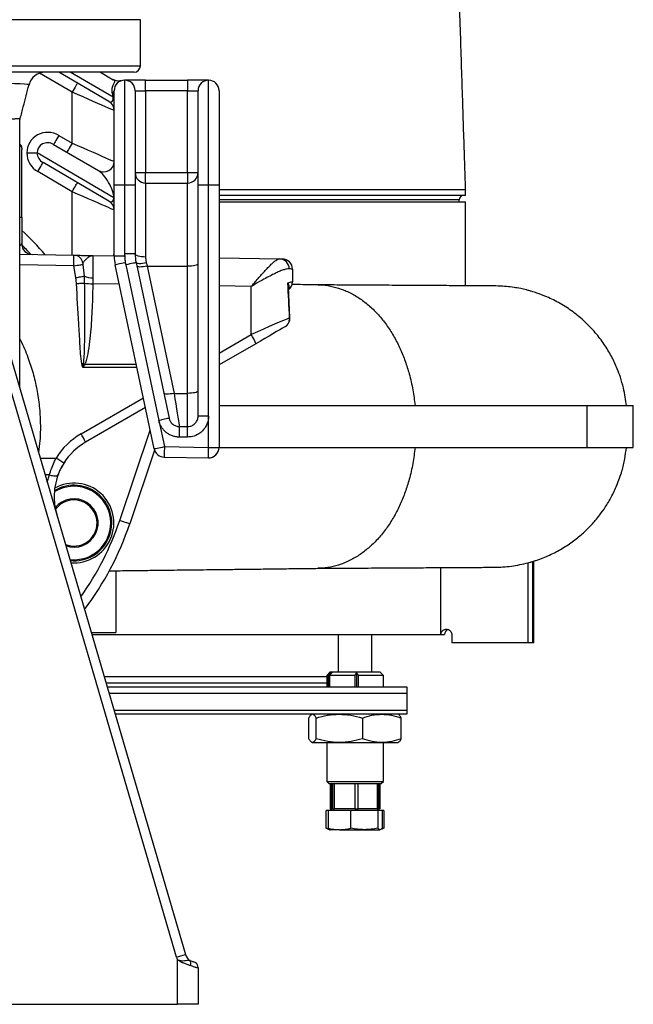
# Model space of a CAD drawing. Extents: x 4744 to 5452, y 3207 to 5111.
# Tile 2 of 7: x 5159 to 5452, y 3207 to 3676. Entities that reach past the tile are written whole.
import ezdxf

# ---------------------------------------------------------------- set-up
doc = ezdxf.new("R2010")
doc.units = 0
doc.header["$LTSCALE"] = 10
doc.header["$MEASUREMENT"] = 0
doc.layers.get('0').update_dxf_attribs({"linetype": 'CONTINUOUS'})

msp = doc.modelspace()

# ---------------------------------------------------------------- linework, layer by layer
at = {"color": 7, "linetype": 'Continuous'}
for p, q in [((5216.78, 3676.06), (4931.78, 3676.06)), ((5216.78, 3654.06), (5216.78, 3676.06)), ((4931.78, 3654.06), (5216.78, 3654.06)), ((5213.78, 3651.06), (4934.78, 3651.06)), ((5184.28, 3641.54), (5168.76, 3650.59)), ((5201.8, 3637.11), (5177.88, 3651.06)), ((5203.8, 3639.09), (5183.29, 3651.06)), ((5197.73, 3651.06), (5203.85, 3647.49)), ((5163.65, 3645.08), (5163.64, 3645.08)), ((5219.28, 3647.24), (5209.28, 3647.24)), ((5209.28, 3647.24), (5209.28, 3597.24)), ((5219.28, 3647.24), (5239.28, 3647.24)), ((5219.28, 3642.24), (5219.28, 3647.24)), ((5249.28, 3647.24), (5239.28, 3647.24)), ((5239.28, 3647.24), (5239.28, 3642.24)), ((5249.28, 3597.24), (5249.28, 3647.24)), ((5184.28, 3617.27), (5184.28, 3641.54)), ((5204.28, 3597.24), (5204.28, 3642.24)), ((5214.28, 3642.24), (5214.28, 3597.24)), ((5214.28, 3642.24), (5219.28, 3642.24)), ((5219.28, 3642.24), (5219.28, 3603.24)), ((5239.28, 3642.24), (5219.28, 3642.24)), ((5239.28, 3642.24), (5244.28, 3642.24)), ((5239.28, 3603.24), (5239.28, 3642.24)), ((5244.28, 3597.24), (5244.28, 3642.24)), ((5254.28, 3642.24), (5254.28, 3597.24)), ((5203.8, 3639.09), (5204.28, 3639.09)), ((5159.46, 3629.04), (5159.47, 3629.04)), ((5177.94, 3620.97), (5184.28, 3617.27)), ((5175.43, 3616.65), (5196.76, 3604.2)), ((5160.28, 3615.1), (5160.28, 3615.15)), ((5160.28, 3582.06), (5160.28, 3614.21)), ((5162.7, 3612.57), (5167.6, 3612.57)), ((5204.18, 3591.23), (5167.6, 3612.57)), ((5201.8, 3589.69), (5170.39, 3608.01)), ((5184.28, 3594.12), (5167.87, 3603.69)), ((5214.28, 3603.24), (5219.28, 3603.24)), ((5219.28, 3603.24), (5239.28, 3603.24)), ((5219.28, 3598.24), (5219.28, 3603.24)), ((5239.28, 3603.24), (5244.28, 3603.24)), ((5239.28, 3603.24), (5239.28, 3598.24)), ((5204.28, 3563.43), (5204.28, 3597.24)), ((5209.28, 3597.24), (5204.28, 3597.24)), ((5214.28, 3597.24), (5209.28, 3597.24)), ((5209.28, 3597.24), (5209.28, 3564.49)), ((5214.28, 3597.24), (5214.28, 3564.49)), ((5219.28, 3598.24), (5239.28, 3598.24)), ((5219.28, 3598.24), (5219.28, 3563.01)), ((5239.28, 3558.64), (5239.28, 3598.24)), ((5244.28, 3487.24), (5244.28, 3597.24)), ((5249.28, 3597.24), (5244.28, 3597.24)), ((5254.28, 3597.24), (5249.28, 3597.24)), ((5249.28, 3487.24), (5249.28, 3597.24)), ((5254.28, 3597.24), (5254.28, 3472.34)), ((5184.28, 3563.89), (5184.28, 3594.12)), ((5371.78, 3592.24), (5371.78, 3595.24)), ((5204.18, 3591.23), (5204.28, 3591.23)), ((5371.78, 3592.24), (5254.28, 3592.24)), ((5368.78, 3590.24), (5254.28, 3590.24)), ((5254.28, 3589.24), (5371.78, 3589.24)), ((5368.78, 3589.24), (5368.78, 3590.24)), ((5371.78, 3549.24), (5371.78, 3589.24)), ((5159.28, 3582.06), (5160.28, 3582.06)), ((5160.28, 3582.06), (5160.28, 3569.22)), ((5204.1, 3563.55), (5204.28, 3565.12)), ((5209.28, 3564.49), (5209.28, 3563.43)), ((5214.28, 3564.49), (5209.28, 3564.49)), ((5159.28, 3564.33), (5185.13, 3563.88)), ((5194.19, 3563.72), (5204.28, 3563.54)), ((5209.28, 3563.43), (5204.28, 3563.43)), ((5209.61, 3560.32), (5209.82, 3559.29)), ((5214.71, 3560.33), (5230.47, 3486.2)), ((5219.28, 3563.01), (5219.61, 3560.17)), ((5254.28, 3562.67), (5283.2, 3562.17)), ((5185.1, 3558.88), (5159.28, 3559.33)), ((5186.07, 3553.23), (5185.1, 3558.88)), ((5189.41, 3559.45), (5189.92, 3553.88)), ((5223.34, 3471.66), (5204.71, 3559.28)), ((5209.82, 3559.29), (5225.58, 3485.16)), ((5219.97, 3558.64), (5232.84, 3498.08)), ((5219.97, 3558.64), (5239.28, 3558.64)), ((5239.28, 3498.08), (5239.28, 3558.64)), ((5289.28, 3557.15), (5289.28, 3551.2)), ((5186.37, 3550.39), (5186.07, 3553.23)), ((5189.92, 3553.88), (5190.05, 3550.59)), ((5194.18, 3553.13), (5194.13, 3550.29)), ((5206.67, 3550.07), (5194.13, 3550.29)), ((5269.63, 3548.97), (5254.28, 3549.24)), ((5269.63, 3526.1), (5269.63, 3548.97)), ((5288.03, 3533.99), (5287.34, 3548.77)), ((5233.98, 3229.54), (5146.51, 3528.55)), ((5150.75, 3529.81), (5238.22, 3230.8)), ((5254.28, 3517.23), (5269.63, 3526.1)), ((5271.8, 3521.74), (5254.28, 3511.61)), ((5215.12, 3510.34), (5189.28, 3510.36)), ((5190.32, 3511.93), (5214.78, 3511.91)), ((5188.5, 3478.74), (5218.19, 3495.9)), ((5232.84, 3498.08), (5239.28, 3498.08)), ((5239.28, 3482.24), (5239.28, 3498.08)), ((5219.16, 3491.31), (5190.67, 3474.85)), ((5254.28, 3492.24), (5429.56, 3492.24)), ((5429.56, 3492.24), (5451.73, 3492.24)), ((5429.56, 3492.24), (5429.56, 3472.24)), ((5451.73, 3472.24), (5451.73, 3492.24)), ((5225.58, 3485.16), (5228.23, 3472.7)), ((5249.28, 3487.24), (5244.28, 3487.24)), ((5249.28, 3472.34), (5249.28, 3487.24)), ((5206.94, 3437.5), (5221.45, 3480.54)), ((5235.36, 3477.24), (5235.36, 3482.24)), ((5235.36, 3482.24), (5239.28, 3482.24)), ((5239.28, 3477.24), (5239.28, 3482.24)), ((5239.28, 3477.24), (5235.36, 3477.24)), ((5223.52, 3471.02), (5211.68, 3435.91)), ((5228.23, 3472.7), (5249.28, 3472.34)), ((5249.28, 3472.34), (5254.28, 3472.34)), ((5254.28, 3472.24), (5429.56, 3472.24)), ((5429.56, 3472.24), (5451.73, 3472.24)), ((5169.05, 3467.26), (5176.57, 3467.26)), ((5228.14, 3467.7), (5228.14, 3467.71)), ((5228.14, 3467.7), (5249.19, 3467.34)), ((5249.19, 3467.34), (5249.19, 3467.34)), ((5180.91, 3465.78), (5179.04, 3462.63)), ((5173.47, 3459.21), (5171.4, 3459.21)), ((5172.42, 3455.72), (5173.47, 3459.21)), ((5177.77, 3459.84), (5177.52, 3459.12)), ((5360.03, 3383.24), (5360.03, 3415.24)), ((5401.58, 3379.24), (5401.58, 3417.37)), ((5403.8, 3417.99), (5403.88, 3418.03)), ((5403.8, 3379.24), (5403.8, 3417.99)), ((5404.28, 3379.24), (5404.28, 3418.24)), ((5205.12, 3413.59), (5205.12, 3384.24)), ((5193.33, 3384.24), (5205.12, 3384.24)), ((5193.7, 3383.24), (5360.03, 3383.24)), ((5311.11, 3383.24), (5311.11, 3365.24)), ((5327.11, 3365.24), (5327.11, 3383.24)), ((5360.03, 3383.24), (5361.78, 3383.24)), ((5365.2, 3383.24), (5365.2, 3379.24)), ((5401.58, 3379.24), (5365.2, 3379.24)), ((5403.8, 3379.24), (5401.58, 3379.24)), ((5404.28, 3379.24), (5403.8, 3379.24)), ((5199.51, 3363.24), (5305.61, 3363.24)), ((5307.11, 3365.24), (5305.61, 3363.74)), ((5305.61, 3363.74), (5305.61, 3358.24)), ((5306.41, 3363.74), (5305.61, 3363.74)), ((5306.41, 3363.74), (5307.61, 3365.04)), ((5306.41, 3358.24), (5306.41, 3363.74)), ((5308.2, 3365.04), (5307, 3363.74)), ((5319.09, 3363.74), (5307, 3363.74)), ((5307, 3363.74), (5307, 3358.24)), ((5331.11, 3365.24), (5307.11, 3365.24)), ((5307.61, 3365.04), (5308.2, 3365.04)), ((5307.61, 3365.04), (5307.61, 3364.4)), ((5319.09, 3363.74), (5319.77, 3365.06)), ((5319.09, 3358.24), (5319.09, 3363.74)), ((5319.77, 3365.06), (5319.77, 3358.24)), ((5332.61, 3363.74), (5320.59, 3363.74)), ((5320.59, 3363.74), (5320.59, 3358.24)), ((5332.61, 3363.74), (5331.11, 3365.24)), ((5332.61, 3358.24), (5332.61, 3363.74)), ((5200.37, 3360.24), (5305.61, 3360.24)), ((5201.9, 3355.24), (5343.78, 3355.24)), ((5343.78, 3355.24), (5343.78, 3347.24)), ((5204.23, 3347.24), (5343.78, 3347.24)), ((5343.78, 3345.24), (5204.81, 3345.24)), ((5298.61, 3345.24), (5298.33, 3345.08)), ((5339.89, 3345.08), (5339.61, 3345.24)), ((5297.09, 3333.57), (5297.09, 3343.41)), ((5300.57, 3333.57), (5300.57, 3343.41)), ((5322.59, 3343.41), (5322.59, 3333.57)), ((5341.13, 3333.57), (5341.13, 3343.41)), ((5298.33, 3331.9), (5298.61, 3331.74)), ((5298.61, 3331.74), (5298.83, 3331.74)), ((5298.83, 3331.74), (5311.58, 3331.74)), ((5305.61, 3331.74), (5305.61, 3313.24)), ((5311.58, 3331.74), (5331.86, 3331.74)), ((5331.86, 3331.74), (5339.61, 3331.74)), ((5332.61, 3313.24), (5332.61, 3331.74)), ((5339.61, 3331.74), (5339.88, 3331.9)), ((5305.61, 3313.24), (5306.61, 3312.24)), ((5305.61, 3313.24), (5319.84, 3313.24)), ((5306.61, 3312.24), (5331.61, 3312.24)), ((5307.23, 3312.24), (5307.23, 3300.24)), ((5307.75, 3300.24), (5307.75, 3312.24)), ((5307.83, 3300.24), (5307.83, 3312.24)), ((5308.41, 3312.24), (5308.41, 3300.24)), ((5309.32, 3300.24), (5309.32, 3312.24)), ((5318.94, 3312.24), (5318.94, 3300.24)), ((5319.84, 3313.24), (5332.61, 3313.24)), ((5320.6, 3300.24), (5320.6, 3312.24)), ((5329.63, 3312.24), (5329.63, 3300.24)), ((5330.38, 3300.24), (5330.38, 3312.24)), ((5330.98, 3312.24), (5330.98, 3300.24)), ((5331.61, 3312.24), (5332.61, 3313.24)), ((5305.34, 3290.92), (5305.34, 3299.44)), ((5306.22, 3299.44), (5305.34, 3299.44)), ((5306.22, 3299.44), (5306.22, 3290.92)), ((5317.06, 3299.44), (5306.22, 3299.44)), ((5307.23, 3300.24), (5307.75, 3300.24)), ((5307.86, 3300.24), (5307.4, 3299.44)), ((5307.83, 3300.24), (5307.75, 3300.24)), ((5307.86, 3300.24), (5307.83, 3300.24)), ((5308.25, 3300.24), (5307.86, 3300.24)), ((5308.41, 3300.24), (5308.25, 3300.24)), ((5308.41, 3300.24), (5309.32, 3300.24)), ((5312.05, 3300.24), (5309.32, 3300.24)), ((5316.21, 3300.24), (5312.05, 3300.24)), ((5318.94, 3300.24), (5316.21, 3300.24)), ((5317.06, 3290.92), (5317.06, 3299.44)), ((5329.95, 3299.44), (5317.06, 3299.44)), ((5318.94, 3300.24), (5320.6, 3300.24)), ((5323.16, 3300.24), (5320.6, 3300.24)), ((5327.07, 3300.24), (5323.16, 3300.24)), ((5329.63, 3300.24), (5327.07, 3300.24)), ((5329.63, 3300.24), (5330.38, 3300.24)), ((5329.95, 3299.44), (5329.95, 3290.92)), ((5332, 3299.44), (5329.95, 3299.44)), ((5330.81, 3299.44), (5330.35, 3300.24)), ((5330.98, 3300.24), (5330.38, 3300.24)), ((5332, 3299.44), (5332, 3290.92)), ((5332.87, 3299.44), (5332, 3299.44)), ((5332.87, 3299.44), (5332.87, 3290.92)), ((5306.5, 3290.63), (5305.34, 3290.92)), ((5306.02, 3290.67), (5305.34, 3290.92)), ((5306.01, 3290.64), (5307.11, 3290.24)), ((5311.64, 3290.24), (5307.11, 3290.24)), ((5311.64, 3290.24), (5323.51, 3290.24)), ((5323.51, 3290.24), (5330.97, 3290.24)), ((5234.45, 3207.06), (5234.45, 3228.26)), ((5244.28, 3224.4), (5244.28, 3207.06)), ((5074.28, 3207.06), (5234.45, 3207.06)), ((5244.28, 3207.06), (5234.45, 3207.06))]:
    msp.add_line(p, q, dxfattribs=at)
at = {"color": 7, "linetype": 'Continuous', "flags": 128}
for points in [[(5163.64, 3645.08), (5163.59, 3645.15), (5162.88, 3645.26), (5161.5, 3645.36), (5159.46, 3645.46), (5156.89, 3645.55), (5153.75, 3645.63), (5149.95, 3645.71), (5145.59, 3645.77), (5140.85, 3645.83), (5135.64, 3645.87), (5129.85, 3645.89), (5123.64, 3645.91), (5117.25, 3645.91), (5110.56, 3645.9), (5103.41, 3645.87), (5096.04, 3645.84), (5085.33, 3645.8), (5079.81, 3645.78), (5074.28, 3645.76), (5074.28, 3645.76), (5074.28, 3645.76)], [(5186.8, 3645.86), (5186.75, 3645.78), (5186.61, 3645.53), (5186.37, 3645.13), (5186.06, 3644.6), (5185.68, 3643.94), (5185.24, 3643.19), (5184.77, 3642.38), (5184.28, 3641.54)], [(5204.28, 3632.79), (5204.11, 3632.87), (5203.6, 3633.09), (5202.76, 3633.46), (5201.6, 3633.96), (5200.14, 3634.6), (5198.42, 3635.35), (5196.45, 3636.21), (5194.28, 3637.17), (5191.93, 3638.19), (5189.45, 3639.28), (5186.89, 3640.4), (5184.28, 3641.54)], [(5177.94, 3620.97), (5177.45, 3620.12), (5176.98, 3619.31), (5176.55, 3618.57), (5176.16, 3617.91), (5175.85, 3617.38), (5175.62, 3616.98), (5175.47, 3616.73), (5175.43, 3616.65)], [(5184.28, 3617.27), (5183.79, 3616.43), (5183.31, 3615.62), (5182.88, 3614.87), (5182.5, 3614.22), (5182.18, 3613.68), (5181.95, 3613.28), (5181.81, 3613.04), (5181.76, 3612.95)], [(5184.28, 3617.27), (5186.89, 3616.13), (5189.45, 3615.01), (5191.93, 3613.92), (5194.28, 3612.9), (5196.45, 3611.95), (5198.42, 3611.09), (5200.14, 3610.33), (5201.6, 3609.69), (5202.76, 3609.19), (5203.6, 3608.82), (5204.11, 3608.6), (5204.28, 3608.52)], [(5167.87, 3603.69), (5168.36, 3604.53), (5168.83, 3605.34), (5169.27, 3606.09), (5169.65, 3606.74), (5169.96, 3607.28), (5170.2, 3607.68), (5170.34, 3607.93), (5170.39, 3608.01)], [(5184.28, 3594.12), (5184.77, 3594.96), (5185.24, 3595.77), (5185.68, 3596.52), (5186.06, 3597.17), (5186.37, 3597.71), (5186.61, 3598.11), (5186.75, 3598.35), (5186.8, 3598.44)], [(5204.28, 3585.37), (5204.11, 3585.44), (5203.6, 3585.67), (5202.76, 3586.03), (5201.6, 3586.54), (5200.14, 3587.18), (5198.42, 3587.93), (5196.45, 3588.79), (5194.28, 3589.74), (5191.93, 3590.77), (5189.45, 3591.85), (5186.89, 3592.98), (5184.28, 3594.12)], [(5219.28, 3563.01), (5218.3, 3563.04), (5217.36, 3563.12), (5216.5, 3563.26), (5215.74, 3563.44), (5215.12, 3563.67), (5214.66, 3563.92), (5214.37, 3564.2), (5214.28, 3564.49)], [(5209.61, 3560.32), (5208.65, 3560.11), (5207.73, 3559.92), (5206.89, 3559.74), (5206.15, 3559.58), (5205.54, 3559.45), (5205.09, 3559.36), (5204.81, 3559.3), (5204.71, 3559.28)], [(5214.71, 3560.33), (5214.62, 3560.31), (5214.34, 3560.25), (5213.89, 3560.15), (5213.28, 3560.02), (5212.54, 3559.87), (5211.7, 3559.69), (5210.78, 3559.49), (5209.82, 3559.29)], [(5219.61, 3560.17), (5218.68, 3560.01), (5217.79, 3559.89), (5216.96, 3559.83), (5216.23, 3559.83), (5215.62, 3559.87), (5215.15, 3559.98), (5214.85, 3560.13), (5214.71, 3560.33)], [(5219.61, 3560.17), (5219.78, 3559.41), (5219.97, 3558.64)], [(5283.2, 3562.17), (5283.84, 3562.15), (5284.23, 3562.15), (5284.36, 3562.14)], [(5185.1, 3558.88), (5185.86, 3558.98), (5186.59, 3559.08), (5187.28, 3559.17), (5187.9, 3559.25), (5188.44, 3559.32), (5188.88, 3559.38), (5189.2, 3559.43), (5189.41, 3559.45)], [(5219.97, 3558.64), (5219.04, 3558.47), (5218.14, 3558.34), (5217.31, 3558.26), (5216.58, 3558.24), (5215.97, 3558.26), (5215.51, 3558.34), (5215.2, 3558.47), (5215.07, 3558.64)], [(5244.28, 3559.68), (5244.18, 3559.47), (5243.9, 3559.28), (5243.44, 3559.1), (5242.81, 3558.94), (5242.06, 3558.81), (5241.19, 3558.71), (5240.25, 3558.66), (5239.28, 3558.64)], [(5186.07, 3553.23), (5186.66, 3553.33), (5187.24, 3553.42), (5187.79, 3553.52), (5188.32, 3553.6), (5188.8, 3553.69), (5189.23, 3553.76), (5189.61, 3553.82), (5189.92, 3553.88)], [(5186.37, 3550.39), (5186.91, 3550.42), (5187.45, 3550.45), (5187.97, 3550.48), (5188.46, 3550.51), (5188.92, 3550.53), (5189.34, 3550.55), (5189.72, 3550.57), (5190.05, 3550.59)], [(5288.03, 3533.99), (5288.02, 3533.99), (5287.9, 3533.99)], [(5285.59, 3529.71), (5284.55, 3529.11), (5283.25, 3528.35), (5281.72, 3527.47), (5279.99, 3526.47), (5278.09, 3525.37), (5276.07, 3524.21), (5273.96, 3522.99), (5271.8, 3521.74)], [(5188.91, 3512.16), (5188.99, 3512.18), (5189.08, 3512.2), (5189.16, 3512.21), (5189.24, 3512.23), (5189.33, 3512.25), (5189.41, 3512.27), (5189.49, 3512.28), (5189.58, 3512.3)], [(5244.28, 3499.12), (5244.18, 3498.92), (5243.9, 3498.72), (5243.44, 3498.54), (5242.81, 3498.39), (5242.06, 3498.26), (5241.19, 3498.16), (5240.25, 3498.1), (5239.28, 3498.08)], [(5232.84, 3498.08), (5231.91, 3497.91), (5231.01, 3497.79), (5230.18, 3497.71), (5229.45, 3497.68), (5228.84, 3497.71), (5228.38, 3497.79), (5228.07, 3497.91), (5227.95, 3498.08)], [(5232.84, 3498.08), (5233.25, 3495.49), (5233.64, 3493.02), (5234.01, 3490.71), (5234.35, 3488.62), (5234.64, 3486.77), (5234.89, 3485.21), (5235.09, 3483.95), (5235.24, 3483.03), (5235.33, 3482.45), (5235.36, 3482.24)], [(5230.47, 3486.2), (5230.38, 3486.18), (5230.1, 3486.12), (5229.65, 3486.03), (5229.04, 3485.9), (5228.3, 3485.74), (5227.45, 3485.56), (5226.53, 3485.37), (5225.58, 3485.16)], [(5223.34, 3471.66), (5223.43, 3471.68), (5223.71, 3471.74), (5224.16, 3471.84), (5224.77, 3471.97), (5225.51, 3472.13), (5226.36, 3472.31), (5227.27, 3472.5), (5228.23, 3472.7)], [(5228.23, 3472.7), (5228.21, 3471.71), (5228.19, 3470.76), (5228.18, 3469.89), (5228.17, 3469.12), (5228.15, 3468.5), (5228.15, 3468.05), (5228.14, 3467.78), (5228.14, 3467.7)], [(5249.19, 3467.34), (5249.19, 3467.41), (5249.2, 3467.68), (5249.2, 3468.14), (5249.22, 3468.76), (5249.23, 3469.52), (5249.24, 3470.39), (5249.26, 3471.35), (5249.28, 3472.34)], [(5173.47, 3459.21), (5174.21, 3459.01), (5174.93, 3458.87), (5175.61, 3458.8), (5176.21, 3458.79), (5176.73, 3458.86), (5177.14, 3458.99), (5177.44, 3459.19), (5177.61, 3459.44)], [(5211.68, 3435.91), (5211.58, 3435.94), (5211.32, 3436.03), (5210.88, 3436.18), (5210.29, 3436.37), (5209.57, 3436.62), (5208.75, 3436.89), (5207.86, 3437.19), (5206.94, 3437.5)]]:
    msp.add_lwpolyline(points, dxfattribs=at)
at = {"color": 7, "linetype": 'Continuous'}
for centre, radius, start, end in [((5213.78, 3654.06), 3, 270, 0), ((5171.46, 3643.06), 8, 90.4346, 165.399), ((5209.28, 3642.24), 5, 90, 180), ((5209.28, 3642.24), 5, 0, 90), ((5249.28, 3642.24), 5, 90, 180), ((5249.28, 3642.24), 5, 0, 90), ((5202.48, 3642.37), 1.81, 303.2228, 355.7685), ((5199.28, 3632.79), 5, 0, 59.7436), ((5158.28, 3615.09), 2, 5.5485, 59.2896), ((5199.28, 3608.52), 5, 239.7436, 0), ((5219.28, 3603.24), 5, 180, 270), ((5239.28, 3603.24), 5, 270, 0), ((5199.28, 3585.37), 5, 0, 59.7436), ((5370.78, 3590.24), 2, 90, 180), ((5074.28, 3482.24), 127, 40.1435, 47.3775), ((5165.28, 3569.22), 5, 180, 269), ((5074.28, 3482.24), 122, 42.2528, 45.1622), ((5234.28, 3564.49), 25, 180, 192), ((5234.28, 3564.49), 20, 180, 192), ((5185.02, 3559.44), 4.44, 7.5331, 88.5697), ((5224.28, 3563.43), 20, 180, 192), ((5224.28, 3563.43), 15, 180, 192), ((5282.93, 3557.38), 4.79, 359.8582, 86.7724), ((5284.28, 3557.15), 5, 0, 89), ((5193.8, 3563.46), 10.34, 247.9544, 272.0886), ((5194.28, 3580.08), 29.79, 261.8336, 269.7158), ((5284.28, 3551.2), 5, 309.0863, 0), ((5254.09, 3515.65), 18.73, 18.9789, 33.9436), ((5211.86, 3556.05), 49.09, 243.0116, 243.9769), ((5205.76, 3448.87), 34.5, 120.0271, 147.7974), ((5125.29, 3440.93), 73.66, 27.4184, 30.8892), ((5205.68, 3448.87), 30, 120.0271, 147.7974), ((5228.23, 3472.7), 5, 192, 268.9997), ((5249.28, 3472.34), 5, 268.9997, 360), ((5114.26, 3366.26), 118.67, 56.1863, 58.3271), ((5185.14, 3436.32), 17.5, 0, 122.4202), ((5185.14, 3436.32), 19, 265.4097, 119.0392), ((5185.14, 3436.32), 18, 264.0302, 120.7078), ((5185.14, 3436.32), 11.5, 249.6628, 141.3002), ((5185.14, 3436.32), 11, 0, 144.2232), ((5185.14, 3436.32), 11, 248.1167, 0), ((5185.14, 3436.32), 17.5, 263.4261, 0), ((5074.28, 3482.24), 140, 324.601, 341.3649), ((5074.28, 3482.24), 145, 323.0912, 341.3649), ((5364.28, 3383.24), 2.5, 109.5546, 180), ((5172.09, 3445.01), 224.18, 286.0252, 287.156), ((5243.1, 3232.2), 9.5, 196.3055, 204.5053), ((5243.02, 3232.2), 5, 196.3055, 237.2089), ((5238.78, 3226.57), 2.1, 328.8183, 43.1453), ((5241.28, 3224.4), 3, 0, 77.4359)]:
    msp.add_arc(centre, radius, start, end, dxfattribs=at)
for centre, major_axis, ratio, start_param, end_param in [((5199.28, 3644.37), (-3.93, 7.49), 0.306562, 3.784354, 4.072508), ((5199.28, 3644.37), (-3.93, 7.49), 0.306562, 2.686588, 3.784354), ((5172.91, 3612.33), (-8.88, 5.18), 0.972995, 4.712389, 6.799426), ((5172.91, 3612.33), (4.68, -2.73), 0.923775, 1.570796, 3.657833), ((5172.91, 3612.33), (-8.88, 5.18), 0.972995, 0.51624, 1.570796), ((5172.91, 3612.33), (4.68, -2.73), 0.923775, 3.657833, 4.712389), ((5199.28, 3596.95), (-4.24, 7.54), 0.32527, 3.689328, 5.776364), ((5199.28, 3596.95), (-4.24, 7.54), 0.32527, 2.634772, 3.689328), ((5155.28, 3569.4), (5, -0.19), 0.258481, 5.661344, 6.292856), ((5194.28, 3548.72), (-0.09, 15), 0.005235, 6.283063, 7.555584), ((5269.28, 3557.41), (20, -0.26), 0.026128, 0.000342, 0.397901), ((5269.28, 3473.83), (-0.35, 172.44), 0.115967, 5.068551, 5.174384), ((5269.28, 3525.48), (20, 8.96), 0.019587, 0.364957, 1.544565)]:
    msp.add_ellipse(centre, major_axis=major_axis, ratio=ratio, start_param=start_param, end_param=end_param, dxfattribs=at)
for points, knots in [([(5371.78, 3595.24), (5371.64, 3599.5), (5371.36, 3608.29), (5370.92, 3621.89), (5370.45, 3636.32), (5369.96, 3651.56), (5369.45, 3667.63), (5369.1, 3678.61), (5368.92, 3684.24)], [0, 0, 0, 0, 0.143667, 0.296485, 0.458497, 0.629736, 0.810229, 1, 1, 1, 1]), ([(5159.53, 3629.03), (5160.02, 3630.9), (5161.41, 3636.26), (5162.8, 3641.59), (5163.71, 3645.06)], [0, 0, 0, 0, 0.348327, 1, 1, 1, 1]), ([(5203.47, 3640.86), (5203.39, 3641.2), (5203.17, 3642.25), (5203.37, 3644.05), (5204.19, 3645.68), (5204.66, 3646.54), (5204.47, 3647.08), (5204.06, 3647.35), (5203.85, 3647.49)], [0, 0, 0, 0, 0.083119, 0.256848, 0.429463, 0.61898, 0.807653, 1, 1, 1, 1]), ([(5207.46, 3646.95), (5207.41, 3646.94), (5207.17, 3646.88), (5206.46, 3646.8), (5205.49, 3646.87), (5204.55, 3647.13), (5204.06, 3647.42), (5203.89, 3647.52)], [0, 0, 0, 0, 0.050848, 0.233528, 0.550009, 0.840496, 1, 1, 1, 1]), ([(5074.28, 3628.74), (5074.28, 3628.74), (5076.62, 3628.74), (5081.31, 3628.74), (5088.36, 3628.73), (5095.38, 3628.71), (5102.24, 3628.69), (5108.84, 3628.68), (5115.21, 3628.66), (5121.34, 3628.65), (5127.16, 3628.65), (5132.56, 3628.66), (5137.57, 3628.67), (5142.17, 3628.7), (5146.29, 3628.74), (5149.87, 3628.78), (5152.93, 3628.82), (5155.44, 3628.87), (5157.39, 3628.92), (5158.71, 3628.97), (5159.43, 3629.01), (5159.45, 3629.03), (5159.46, 3629.04)], [0, 0, 0, 0, 0, 0.052274, 0.104549, 0.158335, 0.212122, 0.26453, 0.316939, 0.370841, 0.424744, 0.47765, 0.530557, 0.58498, 0.639402, 0.692678, 0.745954, 0.800747, 0.855542, 0.909372, 0.963203, 1, 1, 1, 1]), ([(5159.27, 3627.04), (5159.28, 3627.52), (5159.28, 3628.2), (5159.48, 3628.84), (5159.54, 3629.02)], [0, 0, 0, 0, 0.710443, 1, 1, 1, 1]), ([(5159.28, 3500.66), (5159.28, 3501.56), (5159.28, 3503.73), (5159.28, 3507.69), (5159.28, 3512.64), (5159.28, 3518.38), (5159.28, 3524.95), (5159.28, 3532.44), (5159.28, 3540.91), (5159.28, 3550.39), (5159.28, 3560.89), (5159.28, 3571.73), (5159.28, 3582.8), (5159.28, 3593.92), (5159.28, 3605.78), (5159.28, 3616.86), (5159.28, 3624.11), (5159.28, 3627.04)], [0, 0, 0, 0, 0.036875, 0.08982, 0.146448, 0.206812, 0.270982, 0.339042, 0.411117, 0.486826, 0.56576, 0.64797, 0.719044, 0.792629, 0.868651, 0.947037, 1, 1, 1, 1]), ([(5159.28, 3616.51), (5159.42, 3616.38), (5159.82, 3616.01), (5160.19, 3615.19), (5160.25, 3614.52), (5160.28, 3614.21)], [0, 0, 0, 0, 0.216878, 0.634155, 1, 1, 1, 1]), ([(5160.28, 3615.09), (5160.28, 3615.09), (5160.28, 3615.09), (5160.28, 3615.1), (5160.28, 3615.1)], [0, 0, 0, 0, 0.7124115, 1, 1, 1, 1]), ([(5254.28, 3595.24), (5257.82, 3595.24), (5266.51, 3595.24), (5279.5, 3595.24), (5288.48, 3595.24), (5292.97, 3595.24)], [0, 0, 0, 0, 0.255836, 0.627918, 1, 1, 1, 1]), ([(5292.97, 3595.24), (5296.88, 3595.24), (5304.72, 3595.24), (5315.45, 3595.24), (5325.39, 3595.24), (5334.43, 3595.24), (5342.55, 3595.24), (5349.73, 3595.24), (5355.94, 3595.24), (5361.16, 3595.24), (5365.36, 3595.24), (5368.56, 3595.24), (5370.66, 3595.24), (5371.72, 3595.24), (5371.67, 3595.24), (5371.65, 3595.24)], [0, 0, 0, 0, 0.079681, 0.159362, 0.239042, 0.318723, 0.398404, 0.478085, 0.557765, 0.637446, 0.717127, 0.796808, 0.876489, 0.956169, 1, 1, 1, 1]), ([(5185.1, 3558.88), (5185.1, 3559.44), (5185.11, 3560.56), (5185.11, 3562.06), (5185.12, 3563.19), (5185.12, 3563.79), (5185.13, 3563.85), (5185.13, 3563.88)], [0, 0, 0, 0, 0.214684, 0.429366, 0.644032, 0.858699, 1, 1, 1, 1]), ([(5185.13, 3563.88), (5185.4, 3563.87), (5185.87, 3563.86), (5186.78, 3563.85), (5187.11, 3563.84), (5187.84, 3563.83), (5188.23, 3563.82), (5189.46, 3563.8), (5190.36, 3563.79), (5191.76, 3563.76), (5192.24, 3563.75), (5193.21, 3563.74), (5193.7, 3563.73), (5194.19, 3563.72)], [0, 0, 0, 0, 0.25, 0.25, 0.375, 0.375, 0.5, 0.5, 0.75, 0.75, 0.875, 0.875, 1, 1, 1, 1]), ([(5189.42, 3560.02), (5189.41, 3560), (5189.41, 3559.96), (5189.4, 3559.88), (5189.4, 3559.84), (5189.39, 3559.69), (5189.4, 3559.58), (5189.41, 3559.45)], [0, 0, 0, 0, 0.25, 0.25, 0.5, 0.5, 1, 1, 1, 1]), ([(5189.42, 3560.02), (5189.51, 3560.24), (5189.64, 3560.47), (5189.94, 3560.93), (5190.11, 3561.16), (5190.67, 3561.83), (5191.09, 3562.25), (5191.74, 3562.78), (5191.96, 3562.94), (5192.4, 3563.22), (5192.62, 3563.34), (5193.07, 3563.53), (5193.29, 3563.6), (5193.63, 3563.68), (5193.74, 3563.69), (5193.96, 3563.72), (5194.08, 3563.72), (5194.19, 3563.72)], [0, 0, 0, 0, 0.125, 0.125, 0.25, 0.25, 0.5, 0.5, 0.625, 0.625, 0.75, 0.75, 0.875, 0.875, 0.9375, 0.9375, 1, 1, 1, 1]), ([(5269.63, 3548.97), (5269.63, 3548.98), (5269.64, 3548.99), (5269.67, 3549.02), (5269.73, 3549.09), (5269.86, 3549.25), (5270.17, 3549.62), (5270.89, 3550.47), (5272.71, 3552.61), (5274.93, 3555.15), (5277.19, 3557.59), (5278.77, 3559.18), (5280.18, 3560.47), (5281.37, 3561.41), (5282.41, 3562.05), (5282.93, 3562.13), (5283.2, 3562.17)], [0, 0, 0, 0, 0.000947, 0.002104, 0.004869, 0.011268, 0.026083, 0.060488, 0.141702, 0.356315, 0.470995, 0.58799, 0.68961, 0.793448, 0.895183, 1, 1, 1, 1]), ([(5287.72, 3557.37), (5287.31, 3557.36), (5286.5, 3557.34), (5284.88, 3556.88), (5283.04, 3556.17), (5280.88, 3555.2), (5278.43, 3553.97), (5275.25, 3552.24), (5272.46, 3550.64), (5270.47, 3549.47), (5269.9, 3549.13), (5269.71, 3549.02), (5269.65, 3548.99), (5269.63, 3548.98), (5269.63, 3548.97)], [0, 0, 0, 0, 0.11333, 0.226775, 0.339331, 0.451959, 0.584241, 0.716592, 0.917402, 0.973809, 0.991642, 0.997332, 0.99888, 1, 1, 1, 1]), ([(5188.91, 3512.16), (5188.67, 3513.74), (5188.2, 3516.89), (5187.92, 3523.28), (5187.16, 3534.43), (5186.68, 3544.01), (5186.37, 3550.39)], [0, 0, 0, 0, 0.124543, 0.249406, 0.499846, 1, 1, 1, 1]), ([(5190.05, 3550.59), (5190.1, 3547.6), (5190.23, 3539.72), (5190.24, 3529.39), (5190.04, 3520.85), (5189.91, 3515.96), (5189.69, 3513.52), (5189.58, 3512.3)], [0, 0, 0, 0, 0.234646, 0.617043, 0.8084, 0.904238, 1, 1, 1, 1]), ([(5287.02, 3550.72), (5287.45, 3550.85), (5288.32, 3551.11), (5289.11, 3551.24), (5289.22, 3551.21), (5289.28, 3551.2)], [0, 0, 0, 0, 0.322265, 0.656293, 1, 1, 1, 1]), ([(5287.02, 3550.72), (5287.02, 3550.72), (5287.13, 3550.55), (5287.42, 3549.97), (5287.68, 3549.09), (5287.46, 3548.41), (5287.37, 3548.11)], [0, 0, 0, 0, 0.003537, 0.202306, 0.659234, 1, 1, 1, 1]), ([(5287.32, 3548.69), (5287.29, 3549.11), (5287.26, 3549.78), (5287.09, 3550.46), (5287.02, 3550.72), (5287.02, 3550.72)], [0, 0, 0, 0, 0.615863, 0.992335, 1, 1, 1, 1]), ([(5194.13, 3550.29), (5194.05, 3546.98), (5193.89, 3539.74), (5193.34, 3530.56), (5192.62, 3522.74), (5191.92, 3518), (5191.22, 3514.37), (5190.62, 3512.75), (5190.32, 3511.93)], [0, 0, 0, 0, 0.2571564, 0.5610884, 0.7136111, 0.8660462, 0.9326947, 1, 1, 1, 1]), ([(5301.51, 3549.74), (5298.29, 3549.78), (5294.24, 3549.83), (5289.9, 3549.88), (5289, 3549.89)], [0, 0, 0, 0, 0.793374, 1, 1, 1, 1]), ([(5383.24, 3549.24), (5383.25, 3549.24), (5383.26, 3549.24), (5382.64, 3549.26), (5381.22, 3549.27), (5379.09, 3549.28), (5376.3, 3549.3), (5372.97, 3549.31), (5369.23, 3549.33), (5365.14, 3549.36), (5360.79, 3549.38), (5356.24, 3549.41), (5351.45, 3549.44), (5346.41, 3549.47), (5341.02, 3549.5), (5333.99, 3549.54), (5324.98, 3549.6), (5313.72, 3549.67), (5305.51, 3549.71), (5301.4, 3549.74)], [0, 0, 0, 0, 0.044445, 0.113905, 0.180653, 0.244589, 0.305765, 0.364377, 0.420449, 0.473952, 0.524855, 0.573133, 0.619228, 0.665453, 0.712115, 0.759206, 0.838616, 0.919157, 1, 1, 1, 1]), ([(5301.51, 3549.68), (5301.79, 3549.7), (5303.77, 3549.79), (5307.45, 3549.22), (5312.49, 3547.9), (5317.42, 3545.74), (5322.16, 3542.84), (5326.64, 3539.23), (5330.77, 3534.98), (5334.52, 3530.19), (5337.83, 3524.94), (5340.68, 3519.33), (5343.06, 3513.47), (5345.11, 3506.97), (5346.75, 3499.91), (5347.37, 3494.77), (5347.68, 3492.24)], [0, 0, 0, 0, 0.0124761, 0.0883373, 0.1649196, 0.2418964, 0.3189414, 0.395725, 0.4719188, 0.5472401, 0.6214055, 0.6942171, 0.765471, 0.8350593, 0.9189402, 1, 1, 1, 1]), ([(5384.93, 3549.26), (5384.56, 3549.27), (5383.83, 3549.27), (5382.16, 3549.27), (5380.72, 3549.28), (5380.22, 3549.28)], [0, 0, 0, 0, 0.404528, 0.7923, 1, 1, 1, 1]), ([(5448.42, 3492.25), (5448.27, 3493.58), (5447.96, 3496.44), (5447, 3500.94), (5445.72, 3505.45), (5444.25, 3509.44), (5442.9, 3512.53), (5441.06, 3516.25), (5438.35, 3520.86), (5434.24, 3526.41), (5429.37, 3531.66), (5423.82, 3536.4), (5417.77, 3540.48), (5411.88, 3543.53), (5407.63, 3545.22), (5405.1, 3546.08), (5403.73, 3546.52), (5402.28, 3546.94), (5400.3, 3547.47), (5397.77, 3548.03), (5394.64, 3548.58), (5391.1, 3549), (5387.12, 3549.26), (5384.34, 3549.26), (5382.85, 3549.25)], [0, 0, 0, 0, 0.036532, 0.078904, 0.125822, 0.164805, 0.195372, 0.218318, 0.278495, 0.341781, 0.407441, 0.474149, 0.541363, 0.607186, 0.655187, 0.667015, 0.680006, 0.695637, 0.714524, 0.752236, 0.799628, 0.856808, 0.923675, 1, 1, 1, 1]), ([(5285.59, 3529.71), (5285.76, 3529.82), (5286.36, 3530.19), (5287.18, 3531.09), (5287.85, 3532.47), (5287.88, 3533.48), (5287.9, 3533.99)], [0, 0, 0, 0, 0.118098, 0.418205, 0.705783, 1, 1, 1, 1]), ([(5285.84, 3529.87), (5285.87, 3529.89), (5286.28, 3530.09), (5286.92, 3530.76), (5287.61, 3531.78), (5288.01, 3532.9), (5288.01, 3533.64), (5288.01, 3533.99)], [0, 0, 0, 0, 0.0185178, 0.2835105, 0.5483044, 0.7820485, 1, 1, 1, 1]), ([(5159.28, 3524.1), (5159.41, 3523.86), (5160.96, 3521.01), (5163.12, 3515.51), (5165.72, 3507.69), (5167.53, 3499.9), (5168.72, 3491.93), (5169.19, 3483.76), (5169.07, 3476.42), (5168.48, 3471.84), (5168.25, 3470)], [0, 0, 0, 0, 0.014561, 0.175093, 0.317097, 0.459101, 0.605241, 0.751381, 0.89995, 1, 1, 1, 1]), ([(5189.28, 3510.36), (5189.28, 3510.37), (5189.15, 3510.97), (5189.03, 3511.57), (5188.91, 3512.16)], [0, 0, 0, 0, 0.013557, 1, 1, 1, 1]), ([(5189.58, 3512.3), (5189.51, 3511.83), (5189.41, 3511.24), (5189.31, 3510.6), (5189.29, 3510.42), (5189.28, 3510.37), (5189.28, 3510.36)], [0, 0, 0, 0, 0.721559, 0.928125, 0.985409, 1, 1, 1, 1]), ([(5190.32, 3511.93), (5189.98, 3511.42), (5189.63, 3510.89), (5189.28, 3510.37), (5189.28, 3510.36)], [0, 0, 0, 0, 0.986965, 1, 1, 1, 1]), ([(5235.36, 3477.24), (5234.79, 3477.24), (5234.23, 3477.29), (5233.11, 3477.48), (5232.57, 3477.62), (5231.49, 3478), (5230.97, 3478.24), (5229.99, 3478.79), (5229.52, 3479.1), (5228.63, 3479.82), (5228.22, 3480.22), (5227.66, 3480.86), (5227.48, 3481.08), (5227.14, 3481.54), (5226.98, 3481.77), (5226.54, 3482.5), (5226.29, 3483), (5225.97, 3483.79), (5225.88, 3484.06), (5225.71, 3484.61), (5225.64, 3484.88), (5225.58, 3485.16)], [0, 0, 0, 0, 0.125, 0.125, 0.25, 0.25, 0.375, 0.375, 0.5, 0.5, 0.625, 0.625, 0.6875, 0.6875, 0.75, 0.75, 0.875, 0.875, 0.9375, 0.9375, 1, 1, 1, 1]), ([(5230.47, 3486.2), (5230.53, 3485.99), (5230.72, 3485.23), (5231.3, 3484.22), (5232.34, 3483.18), (5233.66, 3482.41), (5234.79, 3482.3), (5235.36, 3482.24)], [0, 0, 0, 0, 0.097945, 0.345686, 0.500721, 0.748292, 1, 1, 1, 1]), ([(5239.28, 3482.24), (5239.67, 3482.27), (5240.63, 3482.34), (5241.85, 3482.88), (5243, 3483.81), (5243.87, 3485.03), (5244.25, 3486.31), (5244.27, 3487.06), (5244.28, 3487.24)], [0, 0, 0, 0, 0.151277, 0.365774, 0.499995, 0.714554, 0.929145, 1, 1, 1, 1]), ([(5249.28, 3487.24), (5249.27, 3486.87), (5249.21, 3485.38), (5248.46, 3482.83), (5246.73, 3480.38), (5244.43, 3478.53), (5241.98, 3477.43), (5240.07, 3477.3), (5239.28, 3477.24)], [0, 0, 0, 0, 0.070828, 0.285387, 0.499944, 0.634179, 0.848701, 1, 1, 1, 1]), ([(5347.68, 3472.24), (5347.37, 3469.71), (5346.75, 3464.57), (5345.11, 3457.51), (5343.06, 3451.01), (5340.68, 3445.15), (5337.83, 3439.54), (5334.52, 3434.29), (5330.77, 3429.5), (5326.64, 3425.25), (5322.16, 3421.64), (5317.42, 3418.74), (5312.49, 3416.58), (5307.45, 3415.26), (5303.77, 3414.69), (5301.79, 3414.78), (5301.51, 3414.8)], [0, 0, 0, 0, 0.081061, 0.164942, 0.234531, 0.305785, 0.378597, 0.452763, 0.528085, 0.604279, 0.681064, 0.758109, 0.835087, 0.911669, 0.987531, 1, 1, 1, 1]), ([(5403.89, 3418.02), (5404.41, 3418.18), (5405.49, 3418.52), (5407.1, 3419.08), (5410.29, 3420.3), (5414.9, 3422.42), (5420.57, 3425.8), (5424.84, 3428.97), (5427.89, 3431.61), (5429.94, 3433.54), (5431.83, 3435.49), (5433.79, 3437.69), (5436.02, 3440.46), (5438.62, 3444.13), (5441.41, 3448.81), (5444.14, 3454.55), (5446.28, 3460.67), (5447.75, 3466.67), (5448.2, 3470.42), (5448.42, 3472.23)], [0, 0, 0, 0, 0.022368, 0.045654, 0.068846, 0.16048, 0.250005, 0.334997, 0.374748, 0.412626, 0.448618, 0.484305, 0.531437, 0.592073, 0.66561, 0.751237, 0.847817, 0.926665, 1, 1, 1, 1]), ([(5173.47, 3459.21), (5173.77, 3460.19), (5174.39, 3462.18), (5175.47, 3464.91), (5176.26, 3466.59), (5176.57, 3467.26)], [0, 0, 0, 0, 0.36983, 0.750199, 1, 1, 1, 1]), ([(5180.3, 3464.86), (5179.93, 3464.25), (5179.19, 3463.02), (5178.29, 3461.17), (5177.83, 3459.99), (5177.61, 3459.44)], [0, 0, 0, 0, 0.34116, 0.691572, 1, 1, 1, 1]), ([(5177.61, 3459.44), (5177.05, 3457.66), (5175.91, 3454.06), (5175.57, 3448.97), (5175.9, 3444.4), (5176.56, 3441.77), (5176.89, 3440.45)], [0, 0, 0, 0, 0.286145, 0.580691, 0.788821, 1, 1, 1, 1]), ([(5201.81, 3413.55), (5203.24, 3413.57), (5207.68, 3413.62), (5214.89, 3413.7), (5223.36, 3413.8), (5230.7, 3413.89), (5237.33, 3413.97), (5243.59, 3414.04), (5250.51, 3414.12), (5258.02, 3414.21), (5266.03, 3414.31), (5274.47, 3414.41), (5283.27, 3414.52), (5292.43, 3414.63), (5298.42, 3414.7), (5301.51, 3414.74)], [0, 0, 0, 0, 0.0376342, 0.1173722, 0.1945602, 0.2691327, 0.3217738, 0.3816754, 0.4488866, 0.5234587, 0.6054474, 0.6932365, 0.7882512, 0.8905057, 1, 1, 1, 1]), ([(5301.28, 3414.74), (5304.34, 3414.76), (5310.23, 3414.79), (5318.21, 3414.84), (5325.2, 3414.88), (5331.25, 3414.92), (5336.46, 3414.95), (5341.57, 3414.98), (5346.67, 3415.01), (5351.76, 3415.04), (5356.33, 3415.07), (5359.85, 3415.09), (5362.53, 3415.11), (5364.58, 3415.12), (5366.66, 3415.13), (5368.86, 3415.14), (5371.19, 3415.16), (5373.58, 3415.17), (5375.82, 3415.18), (5377.87, 3415.19), (5379.61, 3415.2), (5381.1, 3415.21), (5382.24, 3415.22), (5382.94, 3415.23), (5383.12, 3415.24), (5383.21, 3415.24)], [0, 0, 0, 0, 0.061314, 0.117882, 0.169693, 0.216752, 0.25907, 0.296661, 0.34716, 0.395638, 0.442229, 0.486939, 0.511646, 0.535745, 0.561509, 0.591748, 0.626444, 0.665568, 0.709086, 0.750759, 0.795838, 0.8444, 0.896443, 0.951926, 1, 1, 1, 1]), ([(5383.21, 3415.22), (5383.98, 3415.22), (5387.45, 3415.2), (5393.64, 3415.57), (5398.93, 3416.77), (5401.58, 3417.37)], [0, 0, 0, 0, 0.124727, 0.562378, 1, 1, 1, 1]), ([(5401.58, 3417.37), (5401.9, 3417.45), (5402.55, 3417.63), (5403.29, 3417.84), (5403.7, 3417.96), (5403.77, 3417.98), (5403.8, 3417.99)], [0, 0, 0, 0, 0.2777907, 0.5558068, 0.8271986, 1, 1, 1, 1]), ([(5360.03, 3383.24), (5360.05, 3383.51), (5360.1, 3384.04), (5360.5, 3384.76), (5361.1, 3385.32), (5361.89, 3385.69), (5362.78, 3385.79), (5363.69, 3385.57), (5364.48, 3385.06), (5365.01, 3384.32), (5365.19, 3383.67), (5365.2, 3383.32), (5365.2, 3383.24)], [0, 0, 0, 0, 0.098368, 0.196655, 0.297803, 0.405544, 0.520077, 0.638703, 0.756326, 0.867998, 0.971959, 1, 1, 1, 1]), ([(5200.94, 3358.24), (5203.83, 3358.24), (5211.58, 3358.24), (5223.77, 3358.24), (5237.51, 3358.24), (5250.78, 3358.24), (5263.48, 3358.24), (5275.56, 3358.24), (5286.96, 3358.24), (5297.61, 3358.24), (5307.49, 3358.24), (5316.51, 3358.24), (5324.7, 3358.24), (5331.96, 3358.24), (5338.42, 3358.24), (5341.99, 3358.24), (5343.78, 3358.24)], [0, 0, 0, 0, 0.0433109, 0.1163606, 0.1903965, 0.2644347, 0.3389749, 0.4135174, 0.4880576, 0.5626001, 0.636636, 0.7106742, 0.7837216, 0.8567713, 0.9283851, 1, 1, 1, 1]), ([(5343.78, 3358.24), (5343.78, 3358.21), (5343.78, 3358.15), (5343.78, 3357.72), (5343.78, 3357.1), (5343.78, 3356.59), (5343.78, 3356.02), (5343.78, 3355.61), (5343.78, 3355.33), (5343.78, 3355.24)], [0, 0, 0, 0, 0.300527, 0.606211, 0.726991, 0.863805, 0.917651, 0.972063, 1, 1, 1, 1]), ([(5297.09, 3343.41), (5297.37, 3343.94), (5297.79, 3344.75), (5298.23, 3344.93), (5298.38, 3344.99)], [0, 0, 0, 0, 0.665254, 1, 1, 1, 1]), ([(5298.83, 3345.24), (5299.12, 3345.15), (5299.71, 3344.96), (5300.28, 3343.93), (5300.57, 3343.41)], [0, 0, 0, 0, 0.494511, 1, 1, 1, 1]), ([(5300.57, 3343.41), (5302.36, 3343.92), (5305.97, 3344.95), (5309.7, 3345.14), (5311.58, 3345.24)], [0, 0, 0, 0, 0.495458, 1, 1, 1, 1]), ([(5311.58, 3345.24), (5313.43, 3345.15), (5317.16, 3344.96), (5320.77, 3343.93), (5322.59, 3343.41)], [0, 0, 0, 0, 0.49451, 1, 1, 1, 1]), ([(5322.59, 3343.41), (5324.1, 3343.92), (5327.14, 3344.95), (5330.28, 3345.14), (5331.86, 3345.24)], [0, 0, 0, 0, 0.495459, 1, 1, 1, 1]), ([(5331.86, 3345.24), (5333.41, 3345.15), (5336.55, 3344.96), (5339.59, 3343.93), (5341.13, 3343.41)], [0, 0, 0, 0, 0.494511, 1, 1, 1, 1]), ([(5341.13, 3343.41), (5340.84, 3343.94), (5340.42, 3344.75), (5339.98, 3344.93), (5339.83, 3344.99)], [0, 0, 0, 0, 0.665253, 1, 1, 1, 1]), ([(5343.78, 3347.24), (5343.78, 3347.11), (5343.78, 3346.81), (5343.78, 3346.31), (5343.78, 3345.72), (5343.78, 3345.43), (5343.78, 3345.24)], [0, 0, 0, 0, 0.126122, 0.28321, 0.549796, 1, 1, 1, 1]), ([(5298.83, 3331.74), (5298.54, 3331.83), (5297.95, 3332.02), (5297.37, 3333.05), (5297.09, 3333.57)], [0, 0, 0, 0, 0.49451, 1, 1, 1, 1]), ([(5300.57, 3333.57), (5300.29, 3333.06), (5299.72, 3332.03), (5299.13, 3331.84), (5298.83, 3331.74)], [0, 0, 0, 0, 0.495458, 1, 1, 1, 1]), ([(5311.58, 3331.74), (5309.74, 3331.83), (5306.01, 3332.02), (5302.4, 3333.05), (5300.57, 3333.57)], [0, 0, 0, 0, 0.494511, 1, 1, 1, 1]), ([(5322.59, 3333.57), (5320.81, 3333.06), (5317.2, 3332.03), (5313.47, 3331.84), (5311.58, 3331.74)], [0, 0, 0, 0, 0.495458, 1, 1, 1, 1]), ([(5331.86, 3331.74), (5330.31, 3331.83), (5327.17, 3332.02), (5324.13, 3333.05), (5322.59, 3333.57)], [0, 0, 0, 0, 0.4945111, 1, 1, 1, 1]), ([(5341.13, 3333.57), (5339.62, 3333.06), (5336.58, 3332.03), (5333.44, 3331.84), (5331.86, 3331.74)], [0, 0, 0, 0, 0.495457, 1, 1, 1, 1]), ([(5339.83, 3331.99), (5339.97, 3332.05), (5340.41, 3332.22), (5340.84, 3333.03), (5341.13, 3333.57)], [0, 0, 0, 0, 0.3213, 1, 1, 1, 1]), ([(5306.22, 3290.92), (5307.11, 3290.72), (5308.91, 3290.34), (5310.73, 3290.27), (5311.64, 3290.24)], [0, 0, 0, 0, 0.498113, 1, 1, 1, 1]), ([(5306.22, 3290.92), (5306.38, 3290.72), (5306.72, 3290.34), (5307.06, 3290.27), (5307.24, 3290.24)], [0, 0, 0, 0, 0.498112, 1, 1, 1, 1]), ([(5311.64, 3290.24), (5312.55, 3290.27), (5314.37, 3290.34), (5316.16, 3290.72), (5317.06, 3290.92)], [0, 0, 0, 0, 0.497782, 1, 1, 1, 1]), ([(5323.51, 3290.24), (5322.43, 3290.27), (5320.27, 3290.34), (5318.14, 3290.72), (5317.06, 3290.92)], [0, 0, 0, 0, 0.497781, 1, 1, 1, 1]), ([(5329.95, 3290.92), (5328.89, 3290.72), (5326.76, 3290.34), (5324.59, 3290.27), (5323.51, 3290.24)], [0, 0, 0, 0, 0.498112, 1, 1, 1, 1]), ([(5330.97, 3290.24), (5330.8, 3290.27), (5330.46, 3290.34), (5330.12, 3290.72), (5329.95, 3290.92)], [0, 0, 0, 0, 0.497782, 1, 1, 1, 1]), ([(5332, 3290.92), (5331.83, 3290.72), (5331.49, 3290.34), (5331.15, 3290.27), (5330.97, 3290.24)], [0, 0, 0, 0, 0.498112, 1, 1, 1, 1]), ([(5332.87, 3290.92), (5332.42, 3290.7), (5331.96, 3290.48), (5331.49, 3290.42), (5331.48, 3290.42)], [0, 0, 0, 0, 0.983593, 1, 1, 1, 1]), ([(5240.57, 3225.48), (5240.11, 3225.66), (5239.17, 3226.04), (5237.67, 3226.56), (5236.43, 3227.09), (5235.59, 3227.52), (5235.09, 3227.82), (5234.8, 3228.01), (5234.63, 3228.13), (5234.54, 3228.2), (5234.5, 3228.23), (5234.47, 3228.25), (5234.46, 3228.26), (5234.45, 3228.26)], [0, 0, 0, 0, 0.249502, 0.505814, 0.7074, 0.827071, 0.901686, 0.947033, 0.973, 0.986852, 0.993785, 0.995346, 1, 1, 1, 1]), ([(5234.45, 3228.26), (5234.47, 3228.26), (5234.71, 3228.17), (5235.54, 3227.92), (5236.97, 3227.78), (5238.55, 3227.91), (5239.74, 3228.15), (5240.12, 3228.05), (5240.31, 3228)], [0, 0, 0, 0, 0.005217, 0.098836, 0.318551, 0.544152, 0.772075, 1, 1, 1, 1]), ([(5240.31, 3228), (5240.65, 3227.82), (5241.49, 3227.38), (5241.89, 3227.34), (5241.92, 3227.33), (5241.93, 3227.32)], [0, 0, 0, 0, 0.339811, 0.839405, 1, 1, 1, 1]), ([(5244.28, 3224.4), (5244.17, 3224.41), (5243.96, 3224.45), (5242.46, 3224.73), (5241.13, 3225.26), (5240.57, 3225.48)], [0, 0, 0, 0, 0.367545, 0.735401, 1, 1, 1, 1])]:
    msp.add_open_spline(points, degree=3, knots=knots, dxfattribs=at)
for points in [[(5160.28, 3615.09), (5160.28, 3615.09), (5160.28, 3615.09), (5160.28, 3615.08)], [(5319.77, 3365.06), (5320.04, 3364.62), (5320.31, 3364.18), (5320.59, 3363.74)]]:
    msp.add_open_spline(points, degree=3, dxfattribs=at)

doc.saveas('drawing.dxf')
